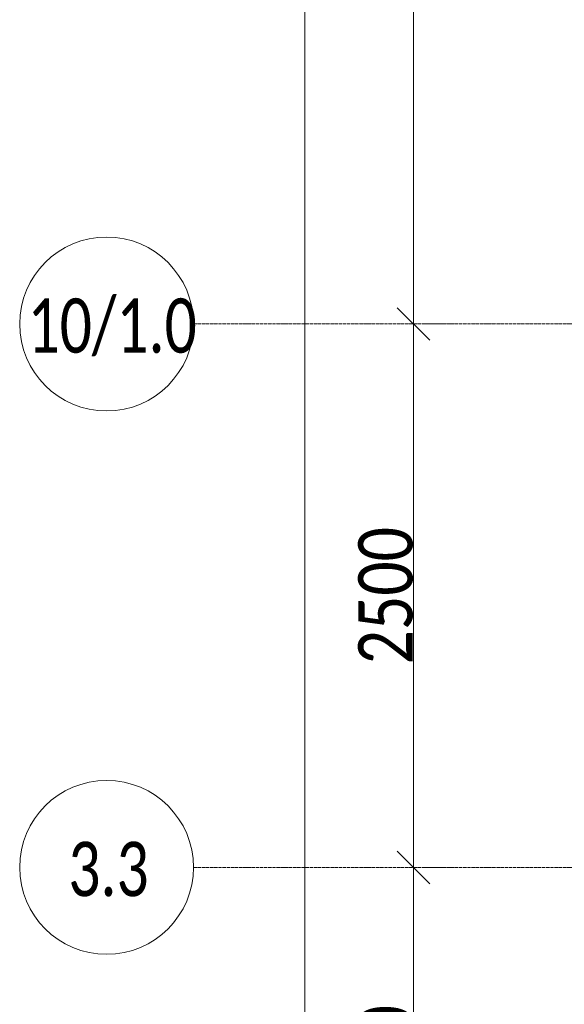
# Model space of a CAD drawing. Header units: millimetres. Extents: x -521669 to 178656, y -69521 to 500758.
# Tile 95 of 256: x -196097 to -193590, y 477083 to 481613. Entities that reach past the tile are written whole.
import ezdxf

# ---------------------------------------------------------------- set-up
doc = ezdxf.new("R2010")
doc.units = ezdxf.units.MM
doc.linetypes.add('-D1d1-15x02', pattern=[19, 15, -2, 0, -2])
doc.layers.get('Defpoints').update_dxf_attribs({"color": 31})
for name, color, linetype, lineweight in [('A-ANNO-DIMS', 8, 'Continuous', 5), ('S-GRID', 7, 'Continuous', 5), ('S-GRID-IDEN', 7, 'Continuous', 5)]:
    doc.layers.add(name, color=color, linetype=linetype, lineweight=lineweight)
doc.styles.add('Calibri Light', font='calibril.ttf', dxfattribs={"width": 0.8, "height": 250})
doc.styles.add('Calibri Light_2', font='calibril.ttf', dxfattribs={"width": 0.75, "height": 250})
doc.dimstyles.new('2_5', dxfattribs={"dimscale": 304.8, "dimtxt": 294.337106, "dimasz": 0.492126, "dimexe": 0.492126, "dimexo": 0.492126, "dimgap": 0, "dimtad": 1, "dimdec": 0, "dimrnd": 5, "dimdsep": 46, "dimtxsty": 'Calibri Light', "dimblk1": 'OBLIQUE', "dimblk2": 'OBLIQUE', "dimsah": 1, "dimcen": 0.09, "dimdle": 0.492126, "dimazin": 0, "dimtfac": 1, "dimtdec": 4, "dimtix": 1, "dimtmove": 0, "dimatfit": 3, "dimfxl": 1, "dimtvp": 1, "dimtolj": 1, "dimtzin": 0, "dimlwd": 5, "dimlwe": 5, "dimarcsym": 2})

# ---------------------------------------------------------------- blocks, each defined once
blk = doc.blocks.new('Ось сетки - 8D-802830-50_AS_M_L34')
at = {"layer": 'S-GRID-IDEN'}
blk.add_circle((0, 0), 4, dxfattribs=at)
blk = doc.blocks.new('_Oblique')
at = {"color": 0, "linetype": 'ByBlock', "lineweight": -2}
blk.add_line((-0.5, -0.5), (0.5, 0.5), dxfattribs=at)
blk = doc.blocks.new('*D12412')
at = {"layer": 'A-ANNO-DIMS', "color": 0, "lineweight": 5, "transparency": 16777216}
for p, q in [((-194284.8, 475663.3), (-194284.8, 477863.3)), ((-194240.9, 477713.3), (-194134.8, 477713.3)), ((-194240.9, 475813.3), (-194134.8, 475813.3))]:
    blk.add_line(p, q, dxfattribs=at)
at = {"layer": 'Defpoints', "color": 0, "transparency": 16777216}
for p in [(-194390.9, 477713.3), (-194284.8, 477713.3), (-194390.9, 475813.3)]:
    blk.add_point(p, dxfattribs=at)
at = {"layer": 'A-ANNO-DIMS', "color": 0, "lineweight": 5, "transparency": 16777216, "xscale": 150, "yscale": 150, "zscale": 150}
for p, rotation in [((-194284.8, 477713.3), 90), ((-194284.8, 475813.3), 270)]:
    blk.add_blockref('_Oblique', p, dxfattribs=dict(at, rotation=rotation))
at = {"layer": 'A-ANNO-DIMS', "color": 0, "transparency": 16777216, "insert": (-194412.5, 476763.3), "char_height": 250, "width": 799.053, "attachment_point": 5, "rotation": 90, "style": 'Calibri Light'}
blk.add_mtext('\\A1;1900', dxfattribs=at)
blk = doc.blocks.new('*D12413')
at = {"layer": 'A-ANNO-DIMS', "color": 0, "lineweight": 5, "transparency": 16777216}
for p, q in [((-194284.8, 477563.3), (-194284.8, 480363.3)), ((-194240.9, 480213.3), (-194134.8, 480213.3)), ((-194240.9, 477713.3), (-194134.8, 477713.3))]:
    blk.add_line(p, q, dxfattribs=at)
at = {"layer": 'Defpoints', "color": 0, "transparency": 16777216}
for p in [(-194390.9, 480213.3), (-194284.8, 480213.3), (-194390.9, 477713.3)]:
    blk.add_point(p, dxfattribs=at)
at = {"layer": 'A-ANNO-DIMS', "color": 0, "lineweight": 5, "transparency": 16777216, "xscale": 150, "yscale": 150, "zscale": 150}
for p, rotation in [((-194284.8, 480213.3), 90), ((-194284.8, 477713.3), 270)]:
    blk.add_blockref('_Oblique', p, dxfattribs=dict(at, rotation=rotation))
at = {"layer": 'A-ANNO-DIMS', "color": 0, "transparency": 16777216, "insert": (-194412.5, 478963.3), "char_height": 250, "width": 799.053, "attachment_point": 5, "rotation": 90, "style": 'Calibri Light'}
blk.add_mtext('\\A1;2500', dxfattribs=at)
blk = doc.blocks.new('*D12414')
at = {"layer": 'A-ANNO-DIMS', "color": 0, "lineweight": 5, "transparency": 16777216}
for p, q in [((-194284.8, 480063.3), (-194284.8, 488763.3)), ((-194240.9, 488613.3), (-194134.8, 488613.3)), ((-194240.9, 480213.3), (-194134.8, 480213.3))]:
    blk.add_line(p, q, dxfattribs=at)
at = {"layer": 'Defpoints', "color": 0, "transparency": 16777216}
for p in [(-194390.9, 488613.3), (-194284.8, 488613.3), (-194390.9, 480213.3)]:
    blk.add_point(p, dxfattribs=at)
at = {"layer": 'A-ANNO-DIMS', "color": 0, "lineweight": 5, "transparency": 16777216, "xscale": 150, "yscale": 150, "zscale": 150}
for p, rotation in [((-194284.8, 488613.3), 90), ((-194284.8, 480213.3), 270)]:
    blk.add_blockref('_Oblique', p, dxfattribs=dict(at, rotation=rotation))
at = {"layer": 'A-ANNO-DIMS', "color": 0, "transparency": 16777216, "insert": (-194412.5, 484413.3), "char_height": 250, "width": 799.053, "attachment_point": 5, "rotation": 90, "style": 'Calibri Light'}
blk.add_mtext('\\A1;8400', dxfattribs=at)
blk = doc.blocks.new('*D12415')
at = {"layer": 'A-ANNO-DIMS', "color": 0, "lineweight": 5, "transparency": 16777216}
for p, q in [((-194784.8, 459263.3), (-194784.8, 488763.3)), ((-194740.9, 488613.3), (-194634.8, 488613.3)), ((-194740.9, 459413.3), (-194634.8, 459413.3))]:
    blk.add_line(p, q, dxfattribs=at)
at = {"layer": 'Defpoints', "color": 0, "transparency": 16777216}
for p in [(-194890.9, 488613.3), (-194784.8, 488613.3), (-194890.9, 459413.3)]:
    blk.add_point(p, dxfattribs=at)
at = {"layer": 'A-ANNO-DIMS', "color": 0, "lineweight": 5, "transparency": 16777216, "xscale": 150, "yscale": 150, "zscale": 150}
for p, rotation in [((-194784.8, 488613.3), 90), ((-194784.8, 459413.3), 270)]:
    blk.add_blockref('_Oblique', p, dxfattribs=dict(at, rotation=rotation))
at = {"layer": 'A-ANNO-DIMS', "color": 0, "transparency": 16777216, "insert": (-194912.5, 474013.3), "char_height": 250, "width": 978.55, "attachment_point": 5, "rotation": 90, "style": 'Calibri Light'}
blk.add_mtext('\\A1;29200', dxfattribs=at)

msp = doc.modelspace()

# ---------------------------------------------------------------- linework, layer by layer
at = {"layer": 'S-GRID', "linetype": '-D1d1-15x02'}
for p, q in [((-195297, 480213.3), (-153546.3, 480213.3)), ((-195297, 477713.3), (-153546.3, 477713.3))]:
    msp.add_line(p, q, dxfattribs=at)

# ---------------------------------------------------------------- block references
at = {"layer": 'S-GRID-IDEN', "xscale": 99.99999999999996, "yscale": 99.99999999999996, "zscale": 99.99999999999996, "rotation": 270}
for p in [(-195697, 480213.3), (-195697, 477713.3)]:
    msp.add_blockref('Ось сетки - 8D-802830-50_AS_M_L34', p, dxfattribs=at)

# ---------------------------------------------------------------- texts
at = {"layer": 'S-GRID-IDEN', "char_height": 250, "attachment_point": 1, "style": 'Calibri Light_2'}
for s, insert, width in [('10/1.0', (-196060.8, 480331), 869.831), ('3.3', (-195873.2, 477831), 415.274)]:
    msp.add_mtext(s, dxfattribs=dict(at, insert=insert, width=width))

# ---------------------------------------------------------------- dimensions: what is measured, and where the dimension line sits
at = {"layer": 'A-ANNO-DIMS'}
for base, p1, p2, override, picture, middle in [((-194784.8, 488613.3), (-194890.9, 459413.3), (-194890.9, 488613.3), {"dimpost": '<>', "dimfxl": 29200}, '*D12415', (-194912.5, 474013.3)), ((-194284.8, 488613.3), (-194390.9, 480213.3), (-194390.9, 488613.3), {"dimpost": '<>', "dimfxl": 8400}, '*D12414', (-194412.5, 484413.3)), ((-194284.8, 480213.3), (-194390.9, 477713.3), (-194390.9, 480213.3), {"dimpost": '<>', "dimfxl": 2500}, '*D12413', (-194412.5, 478963.3)), ((-194284.8, 477713.3), (-194390.9, 475813.3), (-194390.9, 477713.3), {"dimpost": '<>', "dimfxl": 1900}, '*D12412', (-194412.5, 476763.3))]:
    dim = msp.add_linear_dim(base=base, p1=p1, p2=p2, angle=90, dimstyle='2_5', override=override, dxfattribs=at)
    dim.commit()
    dim.dimension.update_dxf_attribs({"geometry": picture, "text_midpoint": middle})

doc.saveas('drawing.dxf')
